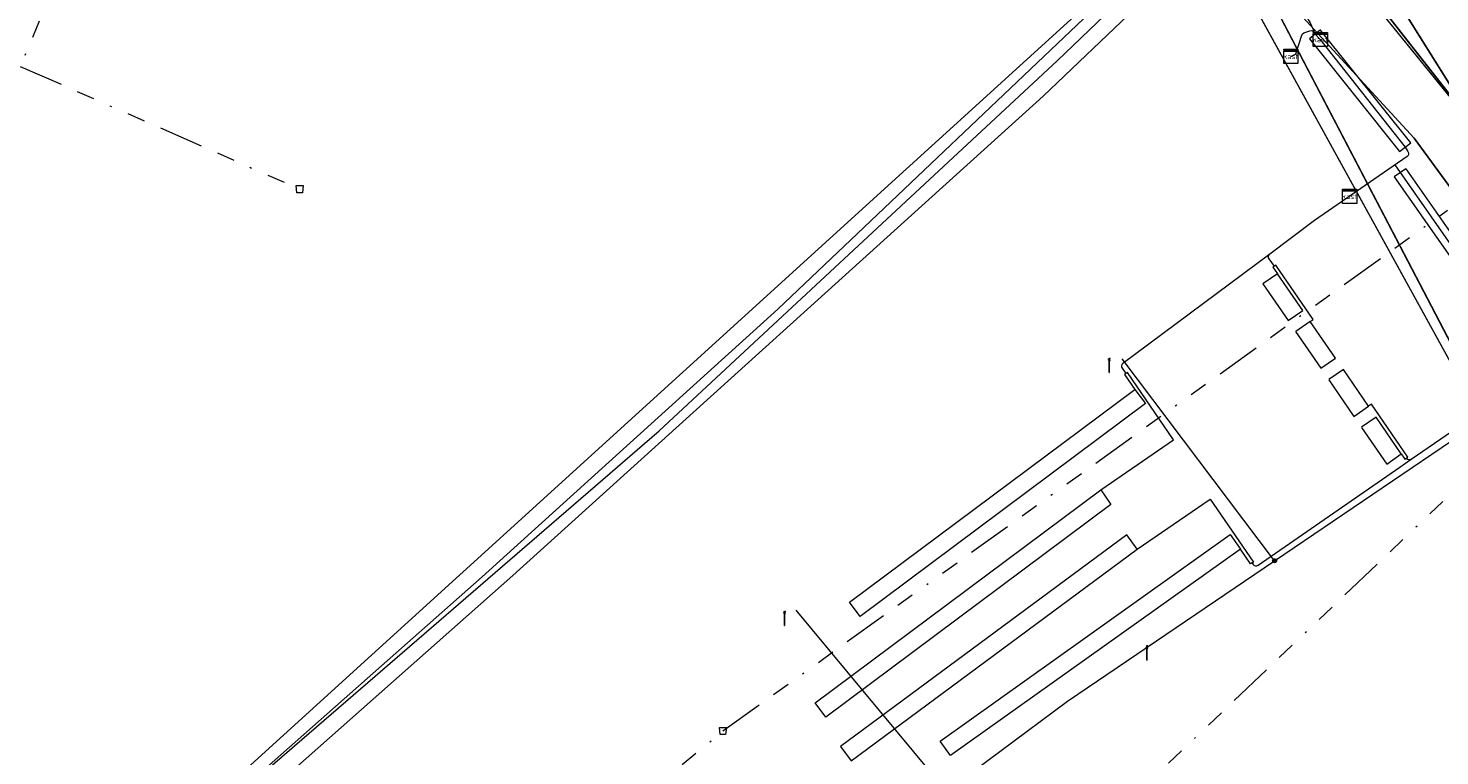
# Model space of a CAD drawing. Header units: metres. Extents: x 151922 to 154458, y 463415 to 464223.
# Tile 44 of 164: x 152395 to 152474, y 463886 to 463927. Entities that reach past the tile are written whole.
import ezdxf
from ezdxf.enums import TextEntityAlignment as Align
from ezdxf.lldxf.tags import DXFTag

# ---------------------------------------------------------------- set-up
doc = ezdxf.new("R2010")
doc.units = ezdxf.units.M
doc.linetypes.add('RI-OVERIG-SO', pattern=[17, 5, -2, 2, -2, 0, -2, 2, -2])
doc.layers.get('0').update_dxf_attribs({"lineweight": 9})
for name, color, linetype, lineweight in [('B-PV-KL-DATA_DUCT-G', 90, 'Continuous', 9), ('B-PV-KL-DATA_KABELBED-G', 90, 'Continuous', 9), ('B-PV-KL-DATA_MANTELBUIS-G', 90, 'Continuous', 9), ('B-PV-KL-ET_LS-G', 190, 'KL-LS-SO', 9), ('B-PV-KL-ET_LS-S', 190, 'Continuous', 9), ('B-PV-KL-ET_LS_HULPSTUK-S', 190, 'Continuous', 9), ('B-PV-KL-ET_LS_KABELBED-G', 190, 'Continuous', 9), ('B-PV-KL-ET_LS_MANTELBUIS-G', 190, 'Continuous', 9), ('B-PV-KL-GAS_LD-G', 50, 'KL-GAS_LD-SO', 9), ('B-PV-KL-GAS_LD_MANTELBUIS-G', 50, 'Continuous', 9), ('B-PV-KL-WATER-G', 170, 'KL-WATER-SO', 9), ('B-PV-KL-WATER_MANTELBUIS-G', 170, 'Continuous', 9), ('B-PV-OG-INFO-G', 7, 'Continuous', 9), ('B-PV-RI-VRIJVERVAL-G', 210, 'RI-OVERIG-SO', 9), ('B-PV-RI-VRIJVERVAL_HULPSTUK-S', 210, 'Continuous', 9)]:
    doc.layers.add(name, color=color, linetype=linetype, lineweight=lineweight)
doc.styles.add('NLCS-ISO', font='txt')
doc.styles.get("Standard").update_dxf_attribs({"font": 'arial.ttf'})
tags = doc.linetypes.add('KL-GAS_LD-SO', pattern='A,4,-1,[69,NLCS.SHX,S=0.5,R=0,X=0,Y=0],-1,4,-1,["L",Standard,S=1,R=0,X=0.25,Y=-0.5],-2', length=13).pattern_tags.tags
tags[18] = DXFTag(74, 10)
tags = doc.linetypes.add('KL-LS-SO', pattern='A,4,-1,[103,NLCS.SHX,S=0.75,R=0,X=0,Y=0],-1,4,-1,["L",Standard,S=1,R=0,X=0,Y=-0.5],-2', length=13).pattern_tags.tags
tags[18] = DXFTag(74, 10)
doc.linetypes.add('KL-WATER-SO', pattern='A,7,-0.5,[168,NLCS.SHX,S=0.75,R=0,X=0.75,Y=0],-2', length=9.5)

# ---------------------------------------------------------------- blocks, each defined once
blk = doc.blocks.new('SKL-WTB_HULP_MOF-SO')
at = {"linetype": 'ByBlock', "lineweight": 18}
h = blk.add_hatch(color=0, dxfattribs=at)
h.dxf.hatch_style = 1
h.paths.add_polyline_path([(-0.5625, 0, 1), (0.5625, 0, 1)])
at = {"color": 0, "linetype": 'ByBlock', "lineweight": 18}
blk.add_circle((0, 0), 0.5625, dxfattribs=at)
at = {"color": 0, "linetype": 'ByBlock', "lineweight": 18, "style": 'NLCS-ISO', "flags": 1}
for tag, p in [('TYPE', (1.5, 0)), ('OMSCHRIJVING', (1.5, -3)), ('LABEL', (1.5, -1.5))]:
    blk.add_attdef(tag, p, '', height=1, dxfattribs=at)
blk = doc.blocks.new('SRI-HULP_AFVOER_OPVANG-SO')
at = {"color": 0, "linetype": 'ByBlock', "lineweight": 18}
blk.add_lwpolyline([(-0.75, -1), (-1, 1), (1, 1), (0.75, -1)], close=True, dxfattribs=at)
at = {"color": 0, "linetype": 'ByBlock', "lineweight": 18, "style": 'NLCS-ISO', "flags": 1}
for tag, p in [('TYPE', (1.5, 0)), ('OMSCHRIJVING', (1.5, -3)), ('LABEL', (1.5, -1.5))]:
    blk.add_attdef(tag, p, '', height=1, dxfattribs=at)
blk = doc.blocks.new('SKL-WTB_HULP_KAST-SO')
at = {"color": 0, "linetype": 'ByBlock', "lineweight": 18}
for points in [[(-2, 2), (2, 2), (2, 1.68), (-2, 1.68)], [(-2, 1.52), (2, 1.52), (2, -2), (-2, -2)]]:
    blk.add_lwpolyline(points, close=True, dxfattribs=at)
at = {"color": 0, "linetype": 'ByBlock', "lineweight": 18, "style": 'NLCS-ISO'}
blk.add_text('kast', height=1.5, dxfattribs=at).set_placement((0, 0), align=Align.MIDDLE_CENTER)
at = {"color": 0, "linetype": 'ByBlock', "lineweight": 18, "style": 'NLCS-ISO', "flags": 1}
for tag, p in [('TYPE', (2.5, 0)), ('OMSCHRIJVING', (2.5, -3)), ('LABEL', (2.5, -1.5))]:
    blk.add_attdef(tag, p, '', height=1, dxfattribs=at)
blk = doc.blocks.new('SKL-ET_LS_MAST-SO')
for p, q in [((-0.05, 2.07), (0.05, 2.07)), ((-0.05, -2), (0.05, -2))]:
    blk.add_line(p, q)
for points in [[(-0.18, 1.76), (-0.22, 1.76), (-0.22, 1.84), (-0.18, 1.84), (-0.18, 1.79)], [(-0.18, 1.49), (-0.22, 1.49), (-0.22, 1.57), (-0.18, 1.57), (-0.18, 1.52)], [(-0.18, 1.79), (-0.05, 1.79)], [(-0.18, 1.76), (-0.05, 1.76)], [(-0.18, 1.52), (-0.05, 1.52)], [(-0.18, 1.49), (-0.05, 1.49)], [(-0.05, -2), (-0.05, 2.07)], [(0.05, -2), (0.05, 2.07)], [(0.18, 1.92), (0.05, 1.92)], [(0.18, 1.89), (0.05, 1.89)], [(0.18, 1.66), (0.05, 1.66)], [(0.18, 1.63), (0.05, 1.63)], [(0.18, 1.39), (0.05, 1.39)], [(0.18, 1.36), (0.05, 1.36)], [(0.18, 1.89), (0.22, 1.89), (0.22, 1.97), (0.18, 1.97), (0.18, 1.92)], [(0.18, 1.63), (0.22, 1.63), (0.22, 1.71), (0.18, 1.71), (0.18, 1.66)], [(0.18, 1.36), (0.22, 1.36), (0.22, 1.44), (0.18, 1.44), (0.18, 1.39)]]:
    blk.add_lwpolyline(points)

msp = doc.modelspace()

# ---------------------------------------------------------------- linework, layer by layer
at = {"layer": 'B-PV-KL-DATA_DUCT-G', "ltscale": 0.5, "flags": 128}
for points in [[(152385.897, 463864.189), (152422.374, 463896.484), (152452.175, 463923.427), (152461.801, 463932.599), (152462.789, 463933.562), (152462.432, 463934.436), (152456.655, 463941.228), (152451.661, 463947.058), (152439.32, 463961.89), (152438.18, 463962.99), (152437.679, 463963.689), (152437.37, 463965.72), (152428.622, 463993.946), (152427.247, 463997.663), (152428.071, 463999.485), (152429.33, 464004.199), (152431.039, 464007.962)], [(152385.897, 463864.189), (152422.374, 463896.484), (152452.175, 463923.427), (152461.801, 463932.599), (152462.789, 463933.562), (152462.432, 463934.436), (152456.655, 463941.228), (152451.661, 463947.058), (152439.32, 463961.89), (152438.18, 463962.99), (152437.679, 463963.689), (152437.37, 463965.72), (152428.622, 463993.946), (152427.247, 463997.663), (152428.071, 463999.485), (152429.33, 464004.199), (152431.039, 464007.962)], [(152498.423, 463863.22), (152487.537, 463886.382), (152486.057, 463888.532), (152462.638, 463933.414), (152462.789, 463933.562), (152462.432, 463934.436), (152456.655, 463941.228), (152451.661, 463947.058), (152439.32, 463961.89), (152438.18, 463962.99), (152437.679, 463963.689), (152437.37, 463965.72), (152428.622, 463993.946), (152427.247, 463997.663), (152428.071, 463999.485), (152429.33, 464004.199), (152431.039, 464007.962)], [(152498.423, 463863.22), (152487.537, 463886.382), (152486.057, 463888.532), (152462.638, 463933.414), (152462.789, 463933.562), (152462.432, 463934.436), (152456.655, 463941.228), (152451.661, 463947.058), (152439.32, 463961.89), (152438.18, 463962.99), (152437.679, 463963.689), (152437.37, 463965.72), (152428.622, 463993.946), (152427.247, 463997.663), (152428.071, 463999.485), (152429.33, 464004.199), (152431.039, 464007.962)], [(152431.039, 464007.962), (152429.33, 464004.199), (152428.071, 463999.485), (152427.247, 463997.663), (152428.622, 463993.946), (152437.37, 463965.72), (152437.679, 463963.689), (152438.18, 463962.99), (152439.32, 463961.89), (152451.661, 463947.058), (152456.655, 463941.228), (152462.432, 463934.436), (152462.789, 463933.562), (152462.638, 463933.414), (152486.057, 463888.532), (152487.537, 463886.382), (152498.423, 463863.22)], [(152440.404, 463959.375), (152441.049, 463958.598), (152441.986, 463958.685), (152451.661, 463947.058), (152456.655, 463941.228), (152462.432, 463934.436), (152462.789, 463933.562), (152462.638, 463933.414), (152486.057, 463888.532), (152487.537, 463886.382), (152498.423, 463863.22), (152498.647, 463861.712), (152498.657, 463861.123), (152497.906, 463860.403), (152497.969, 463859.941), (152498.402, 463859.797), (152499.143, 463860.173), (152522.631, 463861.826)], [(152314.733, 463801.18), (152357.697, 463839.351), (152385.897, 463864.189), (152422.374, 463896.484), (152452.175, 463923.427), (152461.801, 463932.599), (152462.789, 463933.562), (152462.432, 463934.436), (152456.655, 463941.228)], [(152314.733, 463801.18), (152357.697, 463839.351), (152385.897, 463864.189), (152422.374, 463896.484), (152452.175, 463923.427), (152461.801, 463932.599), (152462.789, 463933.562), (152462.432, 463934.436), (152456.655, 463941.228)], [(152456.655, 463941.228), (152462.432, 463934.436), (152462.789, 463933.562), (152462.638, 463933.414), (152486.057, 463888.532), (152487.537, 463886.382), (152498.423, 463863.22), (152498.647, 463861.712), (152498.657, 463861.123), (152497.906, 463860.403), (152497.969, 463859.941), (152498.402, 463859.797), (152499.143, 463860.173), (152522.631, 463861.826)], [(152456.655, 463941.228), (152462.432, 463934.436), (152462.789, 463933.562), (152462.638, 463933.414), (152486.057, 463888.532), (152487.537, 463886.382), (152498.423, 463863.22), (152498.647, 463861.712), (152498.657, 463861.123), (152497.906, 463860.403), (152497.969, 463859.941), (152498.402, 463859.797), (152499.143, 463860.173), (152522.631, 463861.826)], [(152456.655, 463941.228), (152462.432, 463934.436), (152462.789, 463933.562), (152462.638, 463933.414), (152486.057, 463888.532), (152487.537, 463886.382), (152498.423, 463863.22), (152498.647, 463861.712), (152498.657, 463861.123), (152497.906, 463860.403), (152497.969, 463859.941), (152498.402, 463859.797), (152499.143, 463860.173), (152522.631, 463861.826)], [(152456.655, 463941.228), (152462.432, 463934.436), (152462.789, 463933.562), (152462.638, 463933.414), (152486.057, 463888.532), (152487.537, 463886.382), (152498.423, 463863.22), (152498.647, 463861.712), (152498.657, 463861.123), (152497.906, 463860.403), (152497.969, 463859.941), (152498.402, 463859.797), (152499.143, 463860.173), (152522.631, 463861.826)], [(152457.774, 463939.914), (152486.057, 463888.532)]]:
    msp.add_lwpolyline(points, dxfattribs=at)
at = {"layer": 'B-PV-KL-DATA_KABELBED-G', "ltscale": 0.5, "flags": 128}
for points in [[(152460.553, 463934.471), (152460.43, 463934.241), (152459.604, 463932.691), (152458.223, 463931.377), (152457.076, 463930.286), (152437.277, 463911.451), (152420.648, 463896.416), (152399.809, 463877.97), (152375.467, 463856.512), (152332.017, 463818.21), (152325.858, 463812.779), (152314.7, 463802.941)], [(152462.638, 463933.414), (152476.426, 463906.989)], [(152314.733, 463801.18), (152357.697, 463839.351), (152385.897, 463864.189), (152422.374, 463896.484), (152452.175, 463923.427), (152461.801, 463932.599)], [(152461.801, 463932.599), (152486.057, 463888.532)], [(152469.731, 463932.914), (152469.901, 463932.285), (152484.492, 463908.976)], [(152484.227, 463909.4), (152469.901, 463932.285)], [(152456.859, 463930.617), (152456.835, 463930.563), (152407.241, 463885.478), (152317.316, 463806.033), (152314.7, 463803.73)], [(152314.7, 463802.929), (152317.717, 463805.586), (152325.858, 463812.779), (152340.197, 463825.449), (152362.674, 463845.311), (152375.467, 463856.512), (152385.271, 463865.096), (152407.773, 463884.88), (152430.597, 463904.618), (152440.741, 463914.045), (152452.977, 463925.418), (152457.443, 463929.728)]]:
    msp.add_lwpolyline(points, dxfattribs=at)
at = {"layer": 'B-PV-KL-DATA_MANTELBUIS-G', "ltscale": 0.5, "flags": 128}
for points in [[(152457.774, 463939.914), (152486.057, 463888.532)], [(152484.227, 463909.4), (152469.901, 463932.285)]]:
    msp.add_lwpolyline(points, dxfattribs=at)
at = {"layer": 'B-PV-KL-ET_LS-G', "ltscale": 0.5, "flags": 128}
for points in [[(152465.187, 463897.311), (152456.631, 463908.671)], [(152465.187, 463897.311), (152477.35, 463905.555), (152484.568, 463891.971)], [(152446.746, 463884.363), (152453.544, 463889.419), (152465.187, 463897.311)], [(152446.746, 463884.363), (152438.299, 463894.538)]]:
    msp.add_lwpolyline(points, dxfattribs=at)
at = {"layer": 'B-PV-KL-ET_LS_KABELBED-G', "ltscale": 0.5, "flags": 128}
for points in [[(152466.577, 463928.563), (152467.197, 463927.55), (152467.347, 463927.169), (152467.422, 463926.993)], [(152466.099, 463925.659), (152466.291, 463925.744), (152466.359, 463925.793), (152466.401, 463925.866), (152466.715, 463926.85), (152466.761, 463926.927), (152466.835, 463926.977), (152467.168, 463927.101), (152467.243, 463927.114), (152467.317, 463927.098), (152467.38, 463927.055), (152467.422, 463926.993)], [(152467.422, 463926.993), (152467.461, 463926.9), (152467.759, 463926.609), (152467.94, 463926.369), (152472.519, 463920.556), (152472.685, 463920.318), (152472.716, 463920.246), (152472.717, 463920.168), (152472.689, 463920.096), (152472.635, 463920.039), (152467.434, 463916.428), (152464.917, 463914.554)], [(152471.95, 463919.564), (152480.247, 463907.689), (152481.232, 463905.862), (152481.281, 463905.801), (152481.35, 463905.765), (152481.428, 463905.757), (152481.503, 463905.78)], [(152464.917, 463914.554), (152456.661, 463908.409), (152456.609, 463908.351), (152456.582, 463908.278), (152456.586, 463908.2), (152456.62, 463908.129), (152456.835, 463907.841)], [(152465.176, 463913.87), (152464.876, 463914.274), (152464.842, 463914.345), (152464.838, 463914.423), (152464.864, 463914.496), (152464.917, 463914.554)], [(152467.196, 463910.756), (152467.361, 463910.869), (152465.262, 463913.923), (152465.097, 463913.809), (152465.351, 463913.441)], [(152464.527, 463912.874), (152465.943, 463910.814), (152466.767, 463911.38), (152465.351, 463913.441), (152464.535, 463912.88)], [(152466.372, 463910.19), (152467.788, 463908.129), (152468.612, 463908.696), (152467.196, 463910.756), (152466.38, 463910.195)], [(152468.228, 463907.49), (152469.644, 463905.43), (152470.468, 463905.996), (152469.052, 463908.056), (152468.236, 463907.495)], [(152455.426, 463901.305), (152459.515, 463904.115), (152456.914, 463907.899), (152456.755, 463907.783), (152457.327, 463906.945)], [(152441.302, 463894.979), (152457.327, 463906.945), (152457.925, 463906.143), (152441.9, 463894.178), (152441.302, 463894.979)], [(152472.872, 463903.029), (152476.497, 463905.511), (152477.796, 463906.392), (152477.873, 463906.423), (152477.955, 463906.42), (152478.03, 463906.384), (152478.084, 463906.321), (152478.985, 463904.65), (152479.035, 463904.59), (152479.104, 463904.553), (152479.182, 463904.546), (152479.256, 463904.569)], [(152472.311, 463903.315), (152472.51, 463903.027), (152472.674, 463903.141), (152470.633, 463906.109), (152470.468, 463905.996)], [(152470.071, 463904.809), (152471.487, 463902.748), (152472.311, 463903.315), (152470.895, 463905.375), (152470.079, 463904.814)], [(152463.926, 463897.188), (152463.982, 463897.108), (152464.038, 463897.053), (152464.11, 463897.025), (152464.188, 463897.026), (152464.26, 463897.057), (152472.218, 463902.581), (152472.872, 463903.029)], [(152472.592, 463903.084), (152472.65, 463903.026), (152472.722, 463902.997), (152472.8, 463902.998), (152472.872, 463903.029)], [(152439.365, 463889.323), (152455.426, 463901.305), (152455.992, 463900.481), (152439.962, 463888.522), (152439.364, 463889.324)], [(152457.473, 463897.96), (152461.575, 463900.781), (152464.007, 463897.243), (152463.926, 463897.189)], [(152457.472, 463897.96), (152456.877, 463898.764), (152440.802, 463886.866), (152441.396, 463886.062), (152457.472, 463897.96)], [(152463.268, 463897.965), (152446.979, 463886.361), (152446.398, 463887.176), (152462.688, 463898.78), (152463.268, 463897.965)], [(152463.926, 463897.189), (152463.841, 463897.132), (152463.268, 463897.965)]]:
    msp.add_lwpolyline(points, dxfattribs=at)
at = {"layer": 'B-PV-KL-ET_LS_MANTELBUIS-G', "ltscale": 0.5, "flags": 128}
for points in [[(152467.767, 463927.145), (152467.142, 463926.645), (152472.212, 463920.307), (152472.836, 463920.806), (152467.773, 463927.137)], [(152472.568, 463919.342), (152471.913, 463918.883), (152479.919, 463907.459), (152480.574, 463907.919), (152472.574, 463919.334)]]:
    msp.add_lwpolyline(points, dxfattribs=at)
at = {"layer": 'B-PV-KL-GAS_LD-G', "ltscale": 0.5, "flags": 128}
for points in [[(152437.327, 463961.932), (152444.269, 463953.441), (152449.478, 463947.192), (152451.95, 463944.379), (152453.636, 463942.566), (152455.665, 463940.492), (152461.161, 463934.031), (152465.042, 463929.768), (152473.024, 463921.056), (152475.328, 463917.922), (152477.084, 463914.501), (152481.323, 463905.517), (152482.638, 463903.001), (152484.059, 463899.986), (152488.787, 463889.801), (152487.185, 463886.014), (152487.701, 463884.897)], [(152465.457, 463935.162), (152489.061, 463906.119)]]:
    msp.add_lwpolyline(points, dxfattribs=at)
at = {"layer": 'B-PV-KL-GAS_LD_MANTELBUIS-G', "ltscale": 0.5, "flags": 128}
for points in [[(152488.305, 463890.829), (152484.059, 463899.986), (152482.638, 463903.001), (152481.323, 463905.517), (152477.084, 463914.501), (152475.328, 463917.922), (152473.024, 463921.056), (152465.042, 463929.768), (152461.161, 463934.031), (152455.665, 463940.492), (152453.636, 463942.566), (152451.95, 463944.379)], [(152465.873, 463934.664), (152489.189, 463905.962)]]:
    msp.add_lwpolyline(points, dxfattribs=at)
at = {"layer": 'B-PV-KL-WATER-G', "ltscale": 0.5, "flags": 128}
msp.add_lwpolyline([(152490.396, 463903.907), (152463.098, 463938.743), (152459.521, 463939.176), (152458.79, 463940.035)], dxfattribs=at)
at = {"layer": 'B-PV-KL-WATER_MANTELBUIS-G', "ltscale": 0.5, "flags": 128}
msp.add_lwpolyline([(152467.182, 463933.532), (152485.524, 463910.124)], dxfattribs=at)
at = {"layer": 'B-PV-OG-INFO-G', "ltscale": 0.5, "flags": 128}
for points in [[(152488.305, 463890.829), (152484.059, 463899.986), (152482.638, 463903.001), (152481.323, 463905.517), (152477.084, 463914.501), (152475.328, 463917.922), (152473.024, 463921.056), (152465.042, 463929.768), (152461.161, 463934.031), (152455.665, 463940.492), (152453.636, 463942.566), (152451.95, 463944.379)], [(152457.774, 463939.914), (152486.057, 463888.532)]]:
    msp.add_lwpolyline(points, dxfattribs=at)
at = {"layer": 'B-PV-RI-VRIJVERVAL-G', "ltscale": 0.5, "flags": 128}
for points in [[(152410.4, 463962.6), (152394.7, 463925.1)], [(152394.7, 463925.1), (152410.4, 463918.2)], [(152434.19, 463887.75), (152474.9, 463917.01)], [(152483.395, 463908.997), (152415.16, 463843.88)], [(152395.91, 463856.42), (152434.19, 463887.75)]]:
    msp.add_lwpolyline(points, dxfattribs=at)

# ---------------------------------------------------------------- block references
at = {"layer": 'B-PV-KL-ET_LS-S', "xscale": 0.2, "yscale": 0.2, "zscale": 0.2}
for p in [(152455.9, 463908.29), (152437.65, 463894.07), (152458.018, 463892.135)]:
    msp.add_blockref('SKL-ET_LS_MAST-SO', p, dxfattribs=at)
at = {"layer": 'B-PV-KL-ET_LS_HULPSTUK-S', "xscale": 0.2, "yscale": 0.2, "zscale": 0.2}
for name, p in [('SKL-WTB_HULP_KAST-SO', (152467.759, 463926.609)), ('SKL-WTB_HULP_KAST-SO', (152466.099, 463925.659)), ('SKL-WTB_HULP_KAST-SO', (152469.403, 463917.795)), ('SKL-WTB_HULP_MOF-SO', (152465.187, 463897.311))]:
    msp.add_blockref(name, p, dxfattribs=at)
at = {"layer": 'B-PV-RI-VRIJVERVAL_HULPSTUK-S', "xscale": 0.2, "yscale": 0.2, "zscale": 0.2}
for p in [(152410.4, 463918.2), (152434.19, 463887.75)]:
    msp.add_blockref('SRI-HULP_AFVOER_OPVANG-SO', p, dxfattribs=at)

doc.saveas('drawing.dxf')
